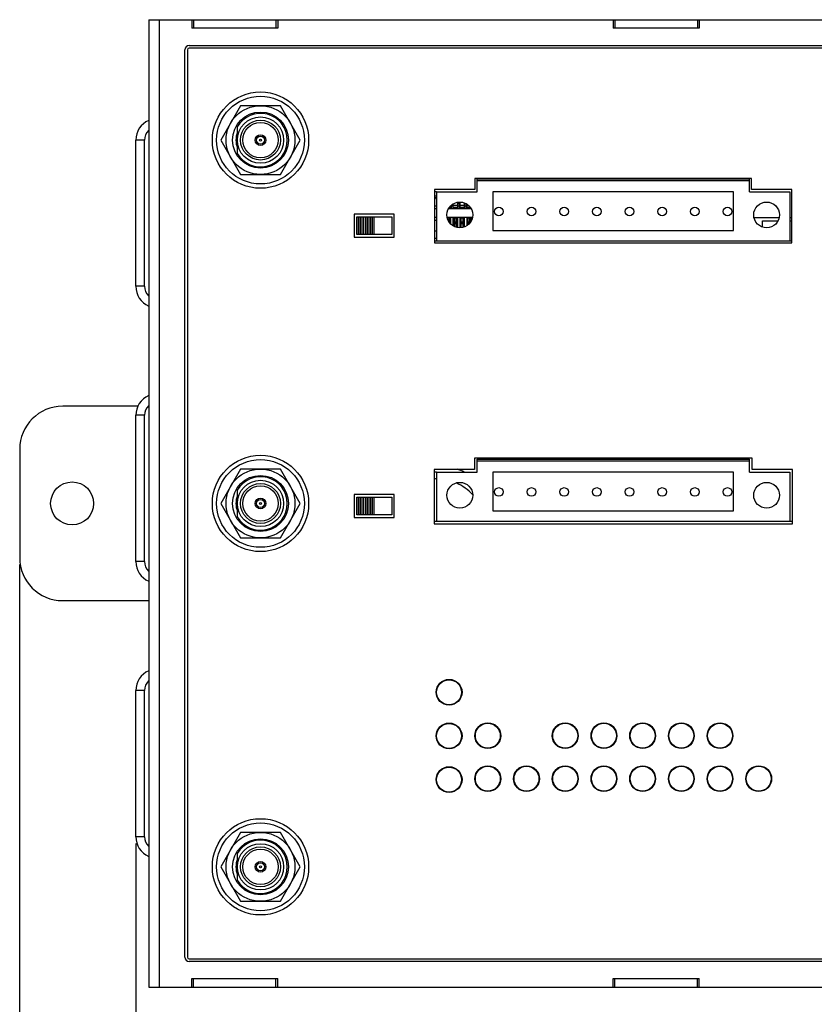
# Model space of a CAD drawing. Extents: x 879 to 1770, y -20 to 610.
# Tile 7 of 24: x 1188 to 1280, y 168 to 283. Entities that reach past the tile are written whole.
import ezdxf

# ---------------------------------------------------------------- set-up
doc = ezdxf.new("R2010")
doc.units = 0
doc.header["$LTSCALE"] = 2
doc.header["$MEASUREMENT"] = 0
doc.header["$PDMODE"] = 3
doc.layers.get('Defpoints').update_dxf_attribs({"linetype": 'CONTINUOUS'})
for name, color, linetype in [('2304130936_3DXF_CONTINU217', 7, 'CONTINUOUS'), ('2304500769_GDXF_CONTINU214', 7, 'CONTINUOUS'), ('2304500869-GDXF_CONTINU215', 7, 'CONTINUOUS'), ('2304501269_RDXF_CONTINU219', 7, 'CONTINUOUS'), ('2304501569_GDXF_CONTINU216', 7, 'CONTINUOUS'), ('3205276802_NDXF_CONTINU182', 7, 'CONTINUOUS'), ('3241502400_RDXF_CONTINU218', 7, 'CONTINUOUS'), ('3246085601_IDXF_CONTINU201', 7, 'CONTINUOUS'), ('3347200100_HDXF_CONTINU198', 7, 'CONTINUOUS'), ('3991138300_CDXF_CONTINU185', 7, 'CONTINUOUS'), ('3991138700_BDXF_CONTINU181', 7, 'CONTINUOUS'), ('3991138800_PDXF_CONTINU180', 7, 'CONTINUOUS'), ('ANTENNA-SCREDXF_CONTINU184', 7, 'CONTINUOUS'), ('ANTENNA-WASHDXF_CONTINU202', 7, 'CONTINUOUS'), ('ANTENNA_DXF_CONTINUOUS_199', 7, 'CONTINUOUS'), ('FORM', 7, 'CONTINUOUS'), ('MSBR-1_1_3_1DXF_CONTINU194', 7, 'CONTINUOUS'), ('MSBR-2_1_2_1DXF_CONTINU193', 7, 'CONTINUOUS'), ('NET9-652800ADXF_CONTINU200', 7, 'CONTINUOUS'), ('PCB-M-16P__DXF_CONTINUO191', 7, 'CONTINUOUS'), ('PCB-MID_DXF_CONTINUOUS_195', 7, 'CONTINUOUS'), ('PCIE-CARD-SHDXF_CONTINU197', 7, 'CONTINUOUS'), ('PCIE-CONNECTDXF_CONTINU196', 7, 'CONTINUOUS'), ('POWER-PIN-08DXF_CONTINU192', 7, 'CONTINUOUS'), ('SNAP_2_DXF_CONTINUOUS_LINE', 7, 'CONTINUOUS')]:
    doc.layers.add(name, color=color, linetype=linetype)
doc.styles.get("Standard").update_dxf_attribs({"font": 'txt.shx', "width": 0.75, "oblique": 15})
doc.dimstyles.get("Standard").update_dxf_attribs({"dimtxt": 0.18, "dimasz": 0.18, "dimexe": 0.18, "dimexo": 0.0625, "dimgap": 0.09, "dimtad": 0, "dimtih": 1, "dimtoh": 1, "dimdec": 4, "dimzin": 0, "dimdsep": 46, "dimtxsty": 'Standard', "dimcen": 0.09, "dimadec": 0, "dimazin": 0, "dimtfac": 1, "dimtdec": 4, "dimtofl": 0, "dimtmove": 0, "dimatfit": 3, "dimfxl": 0, "dimtolj": 1, "dimtzin": 0, "dimarcsym": 0})

# ---------------------------------------------------------------- blocks, each defined once
blk = doc.blocks.new('*D7')
at = {"layer": 'Defpoints', "color": 0}
for p in [(1201.35, 187.69), (1320.85, 170.19), (1320.85, 122.85)]:
    blk.add_point(p, dxfattribs=at)
at = {"layer": 'FORM', "color": 0, "lineweight": -2}
for p, q in [((1201.35, 186.89), (1201.35, 122.05)), ((1320.85, 169.39), (1320.85, 122.05)), ((1204.35, 122.85), (1317.85, 122.85))]:
    blk.add_line(p, q, dxfattribs=at)
at = {"layer": 'FORM', "color": 0}
for points in [[(1204.35, 123.35), (1204.35, 122.35), (1201.35, 122.85)], [(1317.85, 123.35), (1317.85, 122.35), (1320.85, 122.85)]]:
    blk.add_solid(points, dxfattribs=at)
at = {"layer": 'FORM', "color": 0, "insert": (1261.1, 125.15), "char_height": 3, "attachment_point": 5}
blk.add_mtext('\\A1;119.50', dxfattribs=at)
blk = doc.blocks.new('*D8')
at = {"layer": 'Defpoints', "color": 0}
for p in [(1333.15, 221.94), (1187.85, 220.14), (1333.15, 85.04)]:
    blk.add_point(p, dxfattribs=at)
at = {"layer": 'FORM', "color": 0, "lineweight": -2}
for p, q in [((1333.15, 221.14), (1333.15, 84.24)), ((1187.85, 219.34), (1187.85, 84.24)), ((1190.85, 85.04), (1330.15, 85.04))]:
    blk.add_line(p, q, dxfattribs=at)
at = {"layer": 'FORM', "color": 0}
for points in [[(1190.85, 85.54), (1190.85, 84.54), (1187.85, 85.04)], [(1330.15, 85.54), (1330.15, 84.54), (1333.15, 85.04)]]:
    blk.add_solid(points, dxfattribs=at)
at = {"layer": 'FORM', "color": 0, "insert": (1260.5, 87.34), "char_height": 3, "attachment_point": 5}
blk.add_mtext('\\A1;145.30', dxfattribs=at)

msp = doc.modelspace()

# ---------------------------------------------------------------- linework, layer by layer
at = {"layer": '2304130936_3DXF_CONTINU217', "color": 7, "linetype": 'Continuous'}
for centre in [(1237.783, 204.49), (1237.783, 199.41), (1237.783, 194.33)]:
    msp.add_circle(centre, 1.45, dxfattribs=at)
at = {"layer": '2304500769_GDXF_CONTINU214', "color": 7, "linetype": 'Continuous'}
for centre in [(1242.283, 199.44), (1251.283, 199.44), (1255.783, 199.44), (1242.283, 194.44), (1251.283, 194.44), (1255.783, 194.44)]:
    msp.add_circle(centre, 1.45, dxfattribs=at)
at = {"layer": '2304500869-GDXF_CONTINU215', "color": 7, "linetype": 'Continuous'}
for centre in [(1260.283, 199.44), (1264.783, 199.44), (1269.283, 199.44), (1260.283, 194.44), (1264.783, 194.44), (1269.283, 194.44)]:
    msp.add_circle(centre, 1.45, dxfattribs=at)
at = {"layer": '2304501269_RDXF_CONTINU219', "color": 7, "linetype": 'Continuous'}
msp.add_circle((1273.783, 194.44), 1.45, dxfattribs=at)
at = {"layer": '2304501569_GDXF_CONTINU216', "color": 7, "linetype": 'Continuous'}
msp.add_circle((1246.783, 194.44), 1.45, dxfattribs=at)
at = {"layer": '3205276802_NDXF_CONTINU182', "color": 7, "linetype": 'Continuous'}
for p, q in [((1316.153, 279.39), (1207.553, 279.39)), ((1207.353, 279.19), (1207.353, 173.69)), ((1272.953, 264.24), (1240.783, 264.24)), ((1240.783, 264.24), (1240.783, 262.94)), ((1272.953, 262.94), (1272.953, 264.24)), ((1240.783, 262.94), (1236.083, 262.94)), ((1236.083, 262.94), (1236.083, 256.74)), ((1277.653, 262.94), (1272.953, 262.94)), ((1277.653, 256.74), (1277.653, 262.94)), ((1231.408, 260.065), (1226.758, 260.065)), ((1226.758, 260.065), (1226.758, 257.415)), ((1231.408, 257.415), (1231.408, 260.065)), ((1226.758, 257.415), (1231.408, 257.415)), ((1236.083, 256.74), (1277.653, 256.74)), ((1273.003, 231.69), (1240.733, 231.69)), ((1240.733, 231.69), (1240.733, 230.39)), ((1273.003, 230.39), (1273.003, 231.69)), ((1240.733, 230.39), (1236.033, 230.39)), ((1236.033, 230.39), (1236.033, 224.09)), ((1277.703, 230.39), (1273.003, 230.39)), ((1277.703, 224.09), (1277.703, 230.39)), ((1231.408, 227.465), (1226.758, 227.465)), ((1226.758, 227.465), (1226.758, 224.815)), ((1231.408, 224.815), (1231.408, 227.465)), ((1226.758, 224.815), (1231.408, 224.815)), ((1236.033, 224.09), (1277.703, 224.09)), ((1207.553, 173.49), (1316.153, 173.49))]:
    msp.add_line(p, q, dxfattribs=at)
for centre, radius in [((1215.853, 268.69), 5.6), ((1215.853, 226.44), 5.6), ((1237.783, 204.49), 1.5), ((1237.783, 199.41), 1.5), ((1242.283, 199.44), 1.5), ((1251.283, 199.44), 1.5), ((1255.783, 199.44), 1.5), ((1260.283, 199.44), 1.5), ((1264.783, 199.44), 1.5), ((1269.283, 199.44), 1.5), ((1237.783, 194.33), 1.5), ((1242.283, 194.44), 1.5), ((1246.783, 194.44), 1.5), ((1251.283, 194.44), 1.5), ((1255.783, 194.44), 1.5), ((1260.283, 194.44), 1.5), ((1264.783, 194.44), 1.5), ((1269.283, 194.44), 1.5), ((1273.783, 194.44), 1.5), ((1215.853, 184.19), 5.6)]:
    msp.add_circle(centre, radius, dxfattribs=at)
for centre, start, end in [((1207.553, 279.19), 90, 180), ((1207.553, 173.69), 180, 270)]:
    msp.add_arc(centre, 0.2, start, end, dxfattribs=at)
at = {"layer": '3241502400_RDXF_CONTINU218', "color": 7, "linetype": 'Continuous'}
for centre, radius, start, end in [((1236.333, 256.19), 6.5, 89.99667, 92.20931), ((1236.333, 256.19), 5.7, 64.28973, 64.57714), ((1236.333, 256.19), 5.7, 61.78831, 61.97874), ((1236.333, 256.19), 5.7, 54.90778, 55.22548), ((1236.333, 256.19), 5.7, 52.32499, 52.36204), ((1236.333, 223.59), 6.5, 89.99648, 92.65148), ((1236.333, 223.59), 5.7, 90, 93.02436), ((1236.333, 223.59), 5.7, 42.50655, 66.62725)]:
    msp.add_arc(centre, radius, start, end, dxfattribs=at)
at = {"layer": '3246085601_IDXF_CONTINU201', "color": 3, "linetype": 'Continuous'}
msp.add_arc((1236.333, 223.59), 7.25, 63.81258, 70.71126, dxfattribs=at)
at = {"layer": '3347200100_HDXF_CONTINU198', "color": 7, "linetype": 'Continuous'}
for p, q in [((1273.24, 259.69), (1276.167, 259.69)), ((1277.403, 259.69), (1277.653, 259.69))]:
    msp.add_line(p, q, dxfattribs=at)
at = {"layer": '3991138300_CDXF_CONTINU185', "color": 3, "linetype": 'Continuous'}
for p, q in [((1207.853, 282.69), (1217.853, 282.69)), ((1256.853, 282.69), (1266.853, 282.69)), ((1201.353, 251.69), (1201.353, 268.69)), ((1201.353, 219.69), (1201.353, 236.69)), ((1201.353, 187.69), (1201.353, 204.69))]:
    msp.add_line(p, q, dxfattribs=at)
at = {"layer": '3991138300_CDXF_CONTINU185', "color": 7, "linetype": 'Continuous'}
for p, q in [((1208.053, 282.69), (1208.053, 281.69)), ((1217.653, 282.69), (1217.653, 281.69)), ((1257.053, 282.69), (1257.053, 281.69)), ((1266.653, 282.69), (1266.653, 281.69)), ((1202.353, 268.69), (1201.353, 268.69)), ((1202.353, 251.69), (1202.353, 268.69)), ((1202.353, 251.69), (1201.353, 251.69)), ((1202.353, 236.69), (1201.353, 236.69)), ((1202.353, 219.69), (1202.353, 236.69)), ((1202.353, 219.69), (1201.353, 219.69)), ((1202.353, 204.69), (1201.353, 204.69)), ((1202.353, 187.69), (1202.353, 204.69)), ((1202.353, 187.69), (1201.353, 187.69))]:
    msp.add_line(p, q, dxfattribs=at)
at = {"layer": '3991138300_CDXF_CONTINU185', "color": 3, "linetype": 'Continuous'}
for centre, start, end in [((1203.853, 268.69), 113.57818, 180), ((1203.853, 251.69), 180, 246.42182), ((1203.853, 236.69), 113.57818, 180), ((1203.853, 219.69), 180, 246.42182), ((1203.853, 204.69), 113.57818, 180), ((1203.853, 187.69), 180, 246.42182)]:
    msp.add_arc(centre, 2.5, start, end, dxfattribs=at)
at = {"layer": '3991138300_CDXF_CONTINU185', "color": 7, "linetype": 'Continuous'}
for centre, start, end in [((1203.853, 268.69), 132.3997, 180), ((1203.853, 251.69), 180, 227.6003), ((1203.853, 236.69), 132.3997, 180), ((1203.853, 219.69), 180, 227.6003), ((1203.853, 204.69), 132.3997, 180), ((1203.853, 187.69), 180, 227.6003)]:
    msp.add_arc(centre, 1.5, start, end, dxfattribs=at)
at = {"layer": '3991138700_BDXF_CONTINU181', "color": 7, "linetype": 'Continuous'}
for p, q in [((1208.053, 170.19), (1208.053, 171.19)), ((1217.653, 170.19), (1217.653, 171.19)), ((1257.053, 170.19), (1257.053, 171.19)), ((1266.653, 170.19), (1266.653, 171.19)), ((1207.853, 170.19), (1217.853, 170.19)), ((1256.853, 170.19), (1266.853, 170.19))]:
    msp.add_line(p, q, dxfattribs=at)
at = {"layer": '3991138800_PDXF_CONTINU180', "color": 7, "linetype": 'Continuous'}
for p, q in [((1202.853, 282.69), (1207.853, 282.69)), ((1202.853, 282.69), (1202.853, 170.19)), ((1204.053, 282.69), (1204.053, 170.19)), ((1207.853, 282.69), (1207.853, 281.69)), ((1217.853, 281.69), (1207.853, 281.69)), ((1217.853, 282.69), (1256.853, 282.69)), ((1217.853, 282.69), (1217.853, 281.69)), ((1256.853, 282.69), (1256.853, 281.69)), ((1266.853, 281.69), (1256.853, 281.69)), ((1266.853, 282.69), (1305.853, 282.69)), ((1266.853, 282.69), (1266.853, 281.69)), ((1207.553, 279.69), (1316.153, 279.69)), ((1207.053, 173.69), (1207.053, 279.19)), ((1213.063, 269.226), (1213.063, 268.153)), ((1213.063, 226.976), (1213.063, 225.903)), ((1213.063, 184.726), (1213.063, 183.653)), ((1316.153, 173.19), (1207.553, 173.19)), ((1207.853, 171.19), (1217.853, 171.19)), ((1207.853, 170.19), (1207.853, 171.19)), ((1217.853, 170.19), (1217.853, 171.19)), ((1256.853, 171.19), (1266.853, 171.19)), ((1256.853, 170.19), (1256.853, 171.19)), ((1266.853, 170.19), (1266.853, 171.19)), ((1202.853, 170.19), (1207.853, 170.19)), ((1217.853, 170.19), (1256.853, 170.19)), ((1266.853, 170.19), (1305.853, 170.19))]:
    msp.add_line(p, q, dxfattribs=at)
for centre, start, end in [((1207.553, 279.19), 90, 180), ((1207.553, 173.69), 180, 270)]:
    msp.add_arc(centre, 0.5, start, end, dxfattribs=at)
at = {"layer": 'ANTENNA-SCREDXF_CONTINU184', "color": 7, "linetype": 'Continuous'}
for p, q in [((1213.544, 272.69), (1211.234, 268.69)), ((1218.163, 272.69), (1213.544, 272.69)), ((1220.472, 268.69), (1218.163, 272.69)), ((1211.234, 268.69), (1213.544, 264.69)), ((1218.163, 264.69), (1220.472, 268.69)), ((1213.544, 264.69), (1218.163, 264.69)), ((1213.544, 230.44), (1211.234, 226.44)), ((1218.163, 230.44), (1213.544, 230.44)), ((1220.472, 226.44), (1218.163, 230.44)), ((1211.234, 226.44), (1213.544, 222.44)), ((1218.163, 222.44), (1220.472, 226.44)), ((1213.544, 222.44), (1218.163, 222.44)), ((1213.544, 188.19), (1211.234, 184.19)), ((1218.163, 188.19), (1213.544, 188.19)), ((1220.472, 184.19), (1218.163, 188.19)), ((1211.234, 184.19), (1213.544, 180.19)), ((1218.163, 180.19), (1220.472, 184.19)), ((1213.544, 180.19), (1218.163, 180.19))]:
    msp.add_line(p, q, dxfattribs=at)
for centre, radius in [((1215.853, 268.69), 4), ((1215.853, 268.69), 3.257), ((1215.853, 226.44), 4), ((1215.853, 226.44), 3.257), ((1215.853, 184.19), 4), ((1215.853, 184.19), 3.257)]:
    msp.add_circle(centre, radius, dxfattribs=at)
for centre in [(1215.853, 268.69), (1215.853, 226.44), (1215.853, 184.19)]:
    msp.add_arc(centre, 2.85, 161.59386, 198.40614, dxfattribs=at)
at = {"layer": 'ANTENNA-WASHDXF_CONTINU202', "color": 6, "linetype": 'Continuous'}
for centre in [(1215.853, 268.69), (1215.853, 226.44), (1215.853, 184.19)]:
    msp.add_circle(centre, 5.1, dxfattribs=at)
at = {"layer": 'ANTENNA_DXF_CONTINUOUS_199', "color": 7, "linetype": 'Continuous'}
for p, q in [((1213.158, 270.231), (1213.158, 267.148)), ((1213.158, 227.981), (1213.158, 224.898)), ((1213.158, 185.731), (1213.158, 182.648))]:
    msp.add_line(p, q, dxfattribs=at)
for centre, radius in [((1215.853, 268.69), 2.69), ((1215.853, 268.69), 2.32), ((1215.853, 268.69), 2.05), ((1215.853, 268.69), 0.625), ((1215.853, 268.69), 0.46), ((1215.853, 268.69), 0.125), ((1215.853, 226.44), 2.69), ((1215.853, 226.44), 2.32), ((1215.853, 226.44), 2.05), ((1215.853, 226.44), 0.625), ((1215.853, 226.44), 0.46), ((1215.853, 226.44), 0.125), ((1215.853, 184.19), 2.69), ((1215.853, 184.19), 2.32), ((1215.853, 184.19), 2.05), ((1215.853, 184.19), 0.625), ((1215.853, 184.19), 0.46), ((1215.853, 184.19), 0.125)]:
    msp.add_circle(centre, radius, dxfattribs=at)
for centre in [(1215.853, 268.69), (1215.853, 226.44), (1215.853, 184.19)]:
    msp.add_arc(centre, 3.105, 209.77094, 150.22906, dxfattribs=at)
at = {"layer": 'MSBR-1_1_3_1DXF_CONTINU194', "color": 7, "linetype": 'Continuous'}
for p, q in [((1229.083, 259.74), (1227.083, 259.74)), ((1227.083, 257.74), (1227.083, 259.74)), ((1227.283, 257.74), (1227.283, 259.74)), ((1227.483, 257.74), (1227.483, 259.74)), ((1227.683, 257.74), (1227.683, 259.74)), ((1227.883, 257.74), (1227.883, 259.74)), ((1228.083, 257.74), (1228.083, 259.74)), ((1228.283, 257.74), (1228.283, 259.74)), ((1228.483, 257.74), (1228.483, 259.74)), ((1228.683, 257.74), (1228.683, 259.74)), ((1228.883, 257.74), (1228.883, 259.74)), ((1229.083, 257.74), (1229.083, 259.74)), ((1227.083, 257.74), (1229.083, 257.74)), ((1229.083, 227.14), (1227.083, 227.14)), ((1227.083, 225.14), (1227.083, 227.14)), ((1227.283, 225.14), (1227.283, 227.14)), ((1227.483, 225.14), (1227.483, 227.14)), ((1227.683, 225.14), (1227.683, 227.14)), ((1227.883, 225.14), (1227.883, 227.14)), ((1228.083, 225.14), (1228.083, 227.14)), ((1228.283, 225.14), (1228.283, 227.14)), ((1228.483, 225.14), (1228.483, 227.14)), ((1228.683, 225.14), (1228.683, 227.14)), ((1228.883, 225.14), (1228.883, 227.14)), ((1229.083, 225.14), (1229.083, 227.14)), ((1227.083, 225.14), (1229.083, 225.14))]:
    msp.add_line(p, q, dxfattribs=at)
at = {"layer": 'MSBR-2_1_2_1DXF_CONTINU193', "color": 7, "linetype": 'Continuous'}
for p, q in [((1227.058, 259.765), (1231.108, 259.765)), ((1227.058, 257.715), (1227.058, 259.765)), ((1231.108, 259.765), (1231.108, 257.715)), ((1231.108, 257.715), (1227.058, 257.715)), ((1227.058, 227.165), (1231.108, 227.165)), ((1227.058, 225.115), (1227.058, 227.165)), ((1231.108, 227.165), (1231.108, 225.115)), ((1231.108, 225.115), (1227.058, 225.115))]:
    msp.add_line(p, q, dxfattribs=at)
at = {"layer": 'NET9-652800ADXF_CONTINU200', "color": 7, "linetype": 'Continuous'}
for p, q in [((1247.909, 264.19), (1247.909, 264.24)), ((1271.909, 264.19), (1271.909, 264.24))]:
    msp.add_line(p, q, dxfattribs=at)
at = {"layer": 'PCB-M-16P__DXF_CONTINUO191', "color": 7, "linetype": 'Continuous'}
for p, q in [((1236.033, 224.39), (1236.333, 224.39)), ((1277.403, 224.39), (1277.703, 224.39))]:
    msp.add_line(p, q, dxfattribs=at)
at = {"layer": 'PCB-MID_DXF_CONTINUOUS_195', "color": 7, "linetype": 'Continuous'}
for p, q in [((1274.231, 259.29), (1276.029, 259.29)), ((1274.231, 258.572), (1274.231, 259.29)), ((1277.403, 259.29), (1277.653, 259.29)), ((1236.083, 256.99), (1236.333, 256.99)), ((1277.403, 256.99), (1277.653, 256.99))]:
    msp.add_line(p, q, dxfattribs=at)
at = {"layer": 'PCIE-CARD-SHDXF_CONTINU197', "color": 7, "linetype": 'Continuous'}
for p, q in [((1236.333, 260.69), (1236.083, 260.69)), ((1240.359, 260.69), (1237.707, 260.69)), ((1236.333, 259.69), (1236.083, 259.69)), ((1240.497, 259.69), (1237.57, 259.69))]:
    msp.add_line(p, q, dxfattribs=at)
at = {"layer": 'PCIE-CONNECTDXF_CONTINU196', "color": 6, "linetype": 'Continuous'}
for p, q in [((1236.083, 262.19), (1236.333, 262.19)), ((1237.98, 260.69), (1237.98, 261.046)), ((1238.23, 261.25), (1238.23, 260.69)), ((1238.23, 261.14), (1238.78, 261.14)), ((1238.78, 260.69), (1238.78, 261.461)), ((1239.03, 261.479), (1239.03, 260.69)), ((1239.03, 261.14), (1239.58, 261.14)), ((1239.58, 260.69), (1239.58, 261.384)), ((1239.83, 261.253), (1239.83, 260.69)), ((1239.83, 261.14), (1239.981, 261.14)), ((1236.333, 260.99), (1236.083, 260.99)), ((1237.845, 260.89), (1237.98, 260.89)), ((1238.23, 260.89), (1238.78, 260.89)), ((1239.03, 260.89), (1239.58, 260.89)), ((1239.83, 260.89), (1240.221, 260.89)), ((1236.083, 259.37), (1236.333, 259.37)), ((1237.58, 259.622), (1237.58, 259.69)), ((1237.83, 259.34), (1237.805, 259.34)), ((1237.805, 259.24), (1237.83, 259.24)), ((1237.83, 259.69), (1237.83, 259.111)), ((1237.98, 258.933), (1237.98, 259.69)), ((1238.23, 259.69), (1238.23, 258.729)), ((1238.38, 258.651), (1238.38, 259.69)), ((1238.405, 259.34), (1238.38, 259.34)), ((1238.38, 259.24), (1238.405, 259.24)), ((1238.405, 259.06), (1238.38, 259.06)), ((1238.38, 258.96), (1238.405, 258.96)), ((1238.63, 259.34), (1238.605, 259.34)), ((1238.605, 259.24), (1238.63, 259.24)), ((1238.63, 259.06), (1238.605, 259.06)), ((1238.605, 258.96), (1238.63, 258.96)), ((1238.63, 259.69), (1238.63, 258.555)), ((1238.78, 258.518), (1238.78, 259.69)), ((1239.03, 259.69), (1239.03, 258.501)), ((1239.18, 258.501), (1239.18, 259.69)), ((1239.205, 259.34), (1239.18, 259.34)), ((1239.18, 259.24), (1239.205, 259.24)), ((1239.205, 259.06), (1239.18, 259.06)), ((1239.18, 258.96), (1239.205, 258.96)), ((1239.43, 259.34), (1239.405, 259.34)), ((1239.405, 259.24), (1239.43, 259.24)), ((1239.43, 259.06), (1239.405, 259.06)), ((1239.405, 258.96), (1239.43, 258.96)), ((1239.43, 259.69), (1239.43, 258.554)), ((1239.58, 258.595), (1239.58, 259.69)), ((1239.83, 259.69), (1239.83, 258.726)), ((1239.98, 258.839), (1239.98, 259.69)), ((1240.005, 259.34), (1239.98, 259.34)), ((1239.98, 259.24), (1240.005, 259.24)), ((1240.005, 259.06), (1239.98, 259.06)), ((1239.98, 258.96), (1240.005, 258.96)), ((1240.23, 259.34), (1240.205, 259.34)), ((1240.205, 259.24), (1240.23, 259.24)), ((1240.23, 259.69), (1240.23, 259.102)), ((1240.38, 259.342), (1240.38, 259.69)), ((1236.333, 258.09), (1236.083, 258.09)), ((1238.63, 258.59), (1238.605, 258.59)), ((1239.205, 258.59), (1239.18, 258.59)), ((1239.43, 258.59), (1239.405, 258.59)), ((1236.083, 257.29), (1236.333, 257.29))]:
    msp.add_line(p, q, dxfattribs=at)
at = {"layer": 'PCIE-CONNECTDXF_CONTINU196', "color": 7, "linetype": 'Continuous'}
for p, q in [((1238.005, 261.068), (1238.005, 260.69)), ((1238.205, 261.237), (1238.205, 260.69)), ((1238.805, 261.467), (1238.805, 260.69)), ((1239.005, 261.261), (1238.805, 261.261)), ((1239.005, 261.479), (1239.005, 260.69)), ((1239.605, 261.371), (1239.605, 260.69)), ((1239.805, 261.261), (1239.605, 261.261)), ((1239.805, 261.261), (1239.805, 260.69)), ((1238.205, 261.015), (1238.005, 261.015)), ((1239.005, 261.015), (1238.805, 261.015)), ((1239.805, 261.015), (1239.605, 261.015)), ((1237.605, 259.556), (1237.605, 259.69)), ((1237.605, 259.643), (1237.805, 259.643)), ((1237.805, 259.13), (1237.805, 259.69)), ((1238.405, 258.638), (1238.405, 259.69)), ((1238.405, 259.643), (1238.605, 259.643)), ((1238.605, 259.13), (1238.405, 259.13)), ((1238.605, 259.03), (1238.405, 259.03)), ((1238.605, 258.958), (1238.405, 258.958)), ((1238.605, 258.976), (1238.605, 259.69)), ((1238.605, 258.562), (1238.605, 258.958)), ((1239.205, 258.501), (1239.205, 259.69)), ((1239.205, 259.643), (1239.405, 259.643)), ((1239.405, 259.13), (1239.205, 259.13)), ((1239.405, 259.03), (1239.205, 259.03)), ((1239.405, 258.958), (1239.205, 258.958)), ((1239.405, 258.976), (1239.405, 259.69)), ((1239.405, 258.548), (1239.405, 258.958)), ((1240.005, 258.861), (1240.005, 259.69)), ((1240.005, 259.643), (1240.205, 259.643)), ((1240.205, 259.13), (1240.005, 259.13)), ((1240.18, 259.03), (1240.005, 259.03)), ((1240.114, 258.958), (1240.005, 258.958)), ((1240.205, 259.066), (1240.205, 259.69))]:
    msp.add_line(p, q, dxfattribs=at)
at = {"layer": 'PCIE-CONNECTDXF_CONTINU196', "color": 6, "linetype": 'Continuous'}
msp.add_arc((1235.7, 261.44), 0.75, 32.00219, 59.25279, dxfattribs=at)
at = {"layer": 'POWER-PIN-08DXF_CONTINU192', "color": 7, "linetype": 'Continuous'}
for p, q in [((1241.033, 264.19), (1272.703, 264.19)), ((1241.033, 262.69), (1241.033, 264.19)), ((1241.033, 263.99), (1272.703, 263.99)), ((1272.703, 262.69), (1272.703, 264.19)), ((1236.333, 262.69), (1241.033, 262.69)), ((1236.333, 262.69), (1236.333, 256.99)), ((1270.868, 262.69), (1242.868, 262.69)), ((1242.868, 262.69), (1242.868, 258.19)), ((1270.868, 258.19), (1270.868, 262.69)), ((1272.703, 262.69), (1277.403, 262.69)), ((1277.403, 262.69), (1277.403, 256.99)), ((1242.868, 258.19), (1270.868, 258.19)), ((1236.333, 256.99), (1277.403, 256.99)), ((1241.033, 231.59), (1272.703, 231.59)), ((1241.033, 230.09), (1241.033, 231.59)), ((1241.033, 231.39), (1272.703, 231.39)), ((1272.703, 230.09), (1272.703, 231.59)), ((1236.333, 230.09), (1241.033, 230.09)), ((1236.333, 230.09), (1236.333, 224.39)), ((1270.868, 230.09), (1242.868, 230.09)), ((1242.868, 230.09), (1242.868, 225.59)), ((1270.868, 225.59), (1270.868, 230.09)), ((1272.703, 230.09), (1277.403, 230.09)), ((1277.403, 230.09), (1277.403, 224.39)), ((1242.868, 225.59), (1270.868, 225.59)), ((1236.333, 224.39), (1277.403, 224.39))]:
    msp.add_line(p, q, dxfattribs=at)
for centre, radius in [((1239.033, 259.99), 1.5), ((1274.703, 259.99), 1.5), ((1243.568, 260.377), 0.5), ((1247.368, 260.377), 0.5), ((1251.168, 260.377), 0.5), ((1254.968, 260.377), 0.5), ((1258.768, 260.377), 0.5), ((1262.568, 260.377), 0.5), ((1266.368, 260.377), 0.5), ((1270.168, 260.377), 0.5), ((1239.033, 227.39), 1.5), ((1243.568, 227.777), 0.5), ((1247.368, 227.777), 0.5), ((1251.168, 227.777), 0.5), ((1254.968, 227.777), 0.5), ((1258.768, 227.777), 0.5), ((1262.568, 227.777), 0.5), ((1266.368, 227.777), 0.5), ((1270.168, 227.777), 0.5), ((1274.703, 227.39), 1.5)]:
    msp.add_circle(centre, radius, dxfattribs=at)
at = {"layer": 'SNAP_2_DXF_CONTINUOUS_LINE', "color": 7, "linetype": 'Continuous'}
for p, q in [((1201.585, 237.74), (1192.853, 237.74)), ((1202.853, 237.74), (1202.808, 237.74)), ((1187.853, 232.74), (1187.853, 220.14)), ((1192.853, 215.14), (1202.853, 215.14))]:
    msp.add_line(p, q, dxfattribs=at)
msp.add_circle((1193.953, 226.44), 2.5, dxfattribs=at)
for centre, start, end in [((1192.853, 232.74), 90, 180), ((1192.853, 220.14), 180, 270)]:
    msp.add_arc(centre, 5, start, end, dxfattribs=at)

# ---------------------------------------------------------------- dimensions: what is measured, and where the dimension line sits
at = {"layer": 'FORM', "color": 2}
for base, p1, p2, picture, middle in [((1333.153, 85.044), (1187.853, 220.14), (1333.153, 221.94), '*D8', (1260.503, 87.344)), ((1320.853, 122.855), (1201.353, 187.69), (1320.853, 170.19), '*D7', (1261.103, 125.155))]:
    dim = msp.add_linear_dim(base=base, p1=p1, p2=p2, dimstyle='Standard', override={"dimtxt": 3, "dimasz": 3, "dimexe": 0.8, "dimexo": 0.8, "dimgap": 0.8, "dimtad": 1, "dimtih": 0, "dimtoh": 0, "dimdec": 2, "dimcen": -0.8, "dimtix": 1, "dimtofl": 1}, dxfattribs=at)
    dim.commit()
    dim.dimension.update_dxf_attribs({"geometry": picture, "text_midpoint": middle})

doc.saveas('drawing.dxf')
